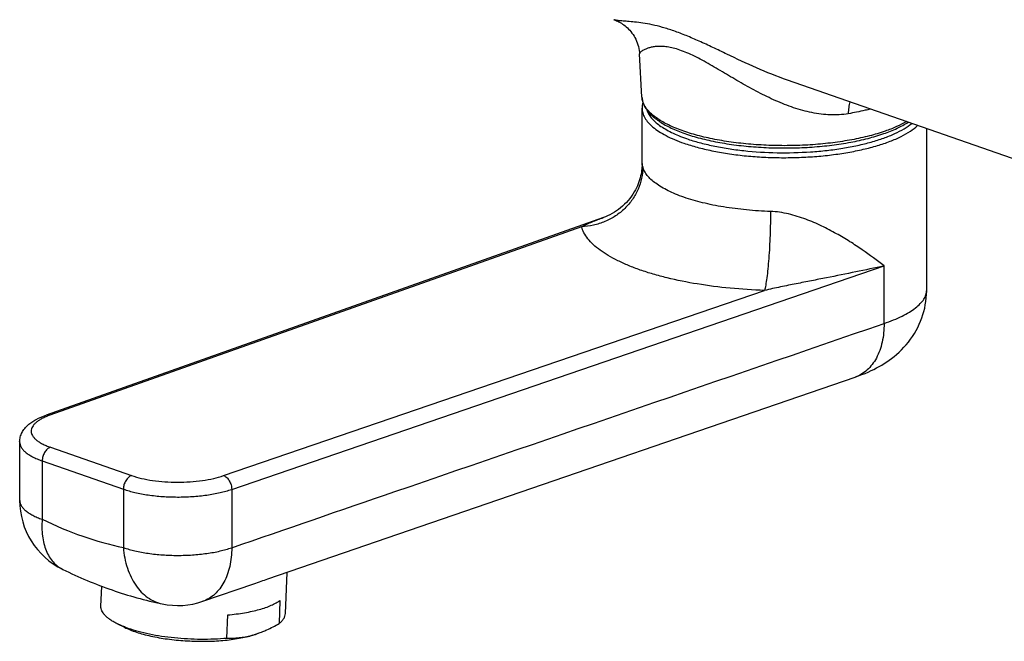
# Model space of a CAD drawing. Header units: millimetres. Extents: x 40 to 513, y 11 to 378.
# Tile 1 of 6: x 40 to 168, y 29 to 110. Entities that reach past the tile are written whole.
import ezdxf

# ---------------------------------------------------------------- set-up
doc = ezdxf.new("R2010")
doc.units = ezdxf.units.MM
doc.header["$LTSCALE"] = 32.67
doc.layers.get('0').update_dxf_attribs({"linetype": 'CONTINUOUS'})

msp = doc.modelspace()

# ---------------------------------------------------------------- linework, layer by layer
at = {"color": 7, "linetype": 'CONTINUOUS'}
for p, q in [((120.5, 99.68), (120.18, 105.31)), ((191.77, 83.63), (139.41, 101.88)), ((120.52, 91.03), (120.52, 98.24)), ((157.52, 74.58), (157.52, 95.57)), ((115.49, 84.01), (43.03, 58.31)), ((91.68, 43.81), (148.23, 63.26)), ((39.59, 54.82), (39.59, 47.22)), ((71.85, 36.99), (91.68, 43.81)), ((74.14, 32.49), (74.35, 37.85)), ((50.16, 33.43), (50.26, 36.05)), ((63.4, 34.09), (70.05, 36.37)), ((73.43, 34.21), (73.31, 31.2)), ((66.54, 29.3), (66.66, 32.32)), ((52.22, 31.2), (53.23, 30.7))]:
    msp.add_line(p, q, dxfattribs=at)
at = {"color": 9, "linetype": 'CONTINUOUS'}
for p, q in [((112.64, 82.81), (43.53, 58.3)), ((67.16, 48.65), (151.98, 77.71)), ((151.98, 70.23), (151.98, 77.71)), ((66.11, 50.43), (136.43, 74.52)), ((43.58, 54.13), (54.14, 50.45)), ((42.52, 52.35), (42.52, 44.76)), ((42.52, 52.35), (53.08, 48.67)), ((53.08, 48.67), (53.08, 41.08)), ((67.16, 48.65), (67.16, 41.06))]:
    msp.add_line(p, q, dxfattribs=at)
at = {"color": 7, "linetype": 'CONTINUOUS'}
for points in [[(116.85, 109.74), (116.89, 109.73), (117.04, 109.67), (117.2, 109.61), (117.35, 109.54), (117.51, 109.46), (117.67, 109.37), (117.83, 109.28), (117.99, 109.17), (118.15, 109.06), (118.3, 108.94), (118.46, 108.81), (118.62, 108.67), (118.77, 108.52), (118.92, 108.36), (119.06, 108.19), (119.2, 108.01), (119.34, 107.82), (119.47, 107.62), (119.59, 107.41), (119.7, 107.19), (119.8, 106.96), (119.89, 106.72), (119.97, 106.48), (120.04, 106.24), (120.1, 105.99), (120.14, 105.75), (120.17, 105.5), (120.18, 105.31)], [(120.52, 91.03), (120.52, 90.94), (120.51, 90.75), (120.5, 90.54), (120.48, 90.33), (120.46, 90.11), (120.42, 89.88), (120.38, 89.65), (120.33, 89.41), (120.27, 89.16), (120.19, 88.91), (120.11, 88.66), (120.02, 88.4), (119.91, 88.14), (119.79, 87.87), (119.65, 87.6), (119.5, 87.33), (119.33, 87.05), (119.14, 86.78), (118.94, 86.5), (118.72, 86.23), (118.49, 85.98), (118.24, 85.73), (117.99, 85.49), (117.73, 85.27), (117.46, 85.06), (117.19, 84.87), (116.91, 84.69), (116.62, 84.52), (116.33, 84.37), (116.04, 84.23), (115.74, 84.1), (115.49, 84.01)], [(148.23, 63.26), (148.65, 63.41), (149.09, 63.57), (149.51, 63.74), (149.9, 63.91), (150.29, 64.09), (150.65, 64.26), (151, 64.45), (151.35, 64.63), (151.68, 64.82), (152, 65.02), (152.32, 65.23), (152.64, 65.45), (152.96, 65.69), (153.28, 65.94), (153.6, 66.21), (153.92, 66.5), (154.24, 66.8), (154.55, 67.13), (154.85, 67.46), (155.14, 67.81), (155.41, 68.18), (155.67, 68.55), (155.92, 68.93), (156.15, 69.32), (156.36, 69.72), (156.55, 70.13), (156.73, 70.54), (156.89, 70.95), (157.03, 71.38), (157.15, 71.8), (157.26, 72.23), (157.34, 72.67), (157.41, 73.1), (157.47, 73.54), (157.5, 73.98), (157.52, 74.43), (157.52, 74.58)]]:
    msp.add_lwpolyline(points, dxfattribs=at)
at = {"color": 9, "linetype": 'CONTINUOUS'}
for centre, radius, start, end in [((155.6, 74.58), 1.92, 359.1786, 0.0003), ((40.81, 47.22), 1.22, 180.0002, 180.9268)]:
    msp.add_arc(centre, radius, start, end, dxfattribs=at)
at = {"color": 7, "linetype": 'CONTINUOUS'}
for centre, radius, start, end in [((49.59, 47.22), 10, 180, 243.8638), ((60.15, 43.54), 10, 258.3343, 288.9715), ((58.69, 45), 15.26, 249.1044, 250.7916), ((66.88, 40.52), 11.23, 284.5979, 285.5957), ((66.72, 41.08), 11.82, 285.6164, 290.4791), ((66.33, 42.18), 12.98, 290.4111, 291.9985)]:
    msp.add_arc(centre, radius, start, end, dxfattribs=at)
at = {"color": 9, "linetype": 'CONTINUOUS'}
for points, knots in [([(139.41, 101.88), (138.05, 102.35), (135.4, 103.43), (132.21, 104.94), (129.74, 106.12), (127.98, 106.94), (126.3, 107.66), (124.94, 108.18), (123.91, 108.53), (122.96, 108.81), (121.87, 109.08), (120.66, 109.31), (119.59, 109.44), (118.68, 109.52), (118.02, 109.57), (117.56, 109.61), (117.29, 109.65), (117.05, 109.68), (116.91, 109.72), (116.85, 109.74)], [0, 0, 0, 0, 0.180357, 0.35583, 0.440209, 0.521254, 0.597775, 0.668869, 0.702147, 0.73371, 0.791641, 0.842829, 0.887331, 0.925364, 0.956926, 0.970236, 0.981863, 0.991782, 1, 1, 1, 1]), ([(147.32, 97.51), (146.55, 97.38), (144.96, 97.29), (142.57, 97.6), (140.19, 98.25), (137.87, 99.18), (135.98, 100.1), (134.49, 100.9), (133.02, 101.73), (131.59, 102.59), (130.16, 103.43), (129.12, 104.04), (128.1, 104.6), (127.1, 105.11), (126.14, 105.53), (125.24, 105.87), (124.4, 106.1), (123.64, 106.23), (122.95, 106.28), (122.36, 106.26), (121.84, 106.19), (121.39, 106.08), (121.02, 105.94), (120.72, 105.8), (120.49, 105.66), (120.34, 105.55), (120.25, 105.46), (120.21, 105.41), (120.19, 105.36), (120.18, 105.33), (120.18, 105.31)], [0, 0, 0, 0, 0.079485, 0.161234, 0.244999, 0.33025, 0.416378, 0.459564, 0.502697, 0.588266, 0.630321, 0.671521, 0.71146, 0.749608, 0.785377, 0.818261, 0.847865, 0.874113, 0.897217, 0.917472, 0.935191, 0.950624, 0.963934, 0.975205, 0.984455, 0.991658, 0.994486, 0.996798, 0.998614, 1, 1, 1, 1]), ([(152.12, 95.24), (151.44, 95.01), (150.01, 94.58), (147.74, 94.09), (145.29, 93.71), (142.7, 93.46), (140.03, 93.34), (137.35, 93.36), (134.69, 93.51), (132.13, 93.79), (129.72, 94.2), (127.5, 94.72), (125.81, 95.26), (124.59, 95.75), (123.78, 96.13), (123.05, 96.52), (122.41, 96.94), (121.85, 97.36), (121.39, 97.81), (121.01, 98.26), (120.74, 98.73), (120.56, 99.2), (120.5, 99.52), (120.5, 99.68)], [0, 0, 0, 0, 0.062944, 0.13178, 0.205365, 0.282395, 0.36146, 0.441088, 0.51979, 0.596106, 0.668646, 0.73614, 0.797494, 0.8256, 0.851879, 0.876281, 0.89879, 0.919429, 0.938276, 0.955475, 0.971257, 0.985954, 1, 1, 1, 1]), ([(147.51, 99.06), (147.45, 98.82), (147.36, 98.3), (147.32, 97.78), (147.32, 97.51)], [0, 0, 0, 0, 0.474262, 1, 1, 1, 1]), ([(120.52, 98.24), (120.52, 98.03), (120.58, 97.59), (120.86, 96.95), (121.32, 96.33), (121.94, 95.73), (122.72, 95.16), (123.66, 94.63), (124.74, 94.12), (125.52, 93.82), (125.94, 93.68)], [0, 0, 0, 0, 0.085409, 0.176436, 0.277582, 0.391834, 0.520855, 0.665324, 0.825215, 1, 1, 1, 1]), ([(121.13, 98.01), (121.19, 97.83), (121.35, 97.46), (121.72, 96.95), (122.21, 96.44), (122.81, 95.96), (123.53, 95.5), (124.36, 95.06), (125.28, 94.64), (125.94, 94.39), (126.29, 94.27)], [0, 0, 0, 0, 0.087032, 0.182314, 0.288008, 0.405455, 0.535345, 0.677886, 0.832915, 1, 1, 1, 1]), ([(150.19, 98.12), (149.96, 98.06), (149.01, 97.83), (148.05, 97.64), (147.32, 97.51)], [0, 0, 0, 0, 0.241141, 1, 1, 1, 1]), ([(126.29, 94.27), (126.83, 94.08), (127.97, 93.74), (129.78, 93.31), (131.72, 92.96), (134.49, 92.6), (138.08, 92.38), (141.69, 92.47), (144.54, 92.72), (146.57, 93), (148.5, 93.36), (150.28, 93.8), (151.9, 94.31), (153.33, 94.88), (154.55, 95.51), (155.26, 95.99), (155.57, 96.25)], [0, 0, 0, 0, 0.057068, 0.118769, 0.184403, 0.253175, 0.396584, 0.541643, 0.612444, 0.680858, 0.746028, 0.807168, 0.863593, 0.91475, 0.960262, 1, 1, 1, 1]), ([(154.89, 96.48), (154.48, 96.24), (153.57, 95.79), (152.62, 95.42), (152.12, 95.24)], [0, 0, 0, 0, 0.471429, 1, 1, 1, 1]), ([(125.94, 93.68), (126.51, 93.48), (127.71, 93.12), (129.61, 92.67), (131.66, 92.31), (133.82, 92.03), (136.06, 91.86), (138.35, 91.78), (140.65, 91.8), (142.92, 91.92), (145.13, 92.14), (147.25, 92.45), (149.24, 92.85), (151.07, 93.33), (152.72, 93.88), (154.15, 94.5), (155.36, 95.18), (156.05, 95.71), (156.34, 95.98)], [0, 0, 0, 0, 0.057673, 0.120115, 0.186584, 0.256233, 0.328143, 0.401343, 0.474836, 0.547616, 0.618696, 0.687121, 0.752002, 0.812531, 0.868017, 0.917924, 0.961927, 1, 1, 1, 1]), ([(120.61, 90.58), (120.58, 90.67), (120.55, 90.79), (120.52, 90.94), (120.52, 91), (120.52, 91.03)], [0, 0, 0, 0, 0.603463, 0.825702, 1, 1, 1, 1]), ([(120.61, 90.58), (120.61, 90.09), (120.5, 89.1), (120.04, 87.67), (119.3, 86.34), (118.3, 85.16), (117.09, 84.18), (115.71, 83.44), (114.21, 82.96), (113.16, 82.83), (112.64, 82.81)], [0, 0, 0, 0, 0.120384, 0.242114, 0.365473, 0.490489, 0.616941, 0.744401, 0.872298, 1, 1, 1, 1]), ([(125.94, 86.65), (125.57, 86.78), (124.88, 87.04), (123.91, 87.47), (123.05, 87.94), (122.31, 88.43), (121.68, 88.94), (121.19, 89.46), (120.82, 90.01), (120.66, 90.39), (120.61, 90.58)], [0, 0, 0, 0, 0.168106, 0.323809, 0.466662, 0.596516, 0.713618, 0.818752, 0.913412, 1, 1, 1, 1]), ([(137.21, 84.79), (136.17, 84.83), (134.13, 84.96), (131.17, 85.34), (128.44, 85.88), (126.73, 86.37), (125.94, 86.65)], [0, 0, 0, 0, 0.272947, 0.53482, 0.779083, 1, 1, 1, 1]), ([(137.21, 84.79), (137.21, 83.77), (137.18, 82.22), (137.09, 80.18), (136.99, 78.72), (136.88, 77.38), (136.75, 76.23), (136.62, 75.39), (136.52, 74.85), (136.46, 74.62), (136.43, 74.52)], [0, 0, 0, 0, 0.298576, 0.449205, 0.59306, 0.724671, 0.839056, 0.93194, 0.969236, 1, 1, 1, 1]), ([(151.98, 77.71), (151.06, 78.43), (149.6, 79.52), (147.51, 80.9), (145.76, 81.94), (143.86, 82.94), (141.79, 83.83), (139.57, 84.53), (138.01, 84.77), (137.21, 84.79)], [0, 0, 0, 0, 0.21218, 0.328511, 0.451368, 0.580627, 0.716037, 0.856729, 1, 1, 1, 1]), ([(112.64, 82.81), (113.09, 83.05), (114.03, 83.47), (115, 83.83), (115.49, 84.01)], [0, 0, 0, 0, 0.495085, 1, 1, 1, 1]), ([(136.43, 74.52), (134.94, 74.57), (132.01, 74.76), (127.78, 75.3), (124.45, 75.96), (121.99, 76.62), (120.31, 77.15), (118.77, 77.74), (117.38, 78.36), (116.15, 79.02), (115.08, 79.72), (114.19, 80.45), (113.47, 81.21), (112.95, 81.99), (112.72, 82.54), (112.64, 82.81)], [0, 0, 0, 0, 0.170962, 0.334988, 0.487983, 0.559213, 0.626394, 0.689199, 0.747371, 0.800742, 0.849256, 0.893006, 0.932285, 0.96765, 1, 1, 1, 1]), ([(151.98, 77.71), (150.76, 77.44), (148.26, 76.92), (145.11, 76.29), (142.53, 75.78), (140.54, 75.39), (138.5, 74.98), (137.13, 74.68), (136.43, 74.52)], [0, 0, 0, 0, 0.237447, 0.481715, 0.606858, 0.734463, 0.865144, 1, 1, 1, 1]), ([(151.98, 70.23), (152.4, 70.37), (153.19, 70.66), (154.29, 71.15), (155.24, 71.67), (156.04, 72.21), (156.68, 72.77), (157.15, 73.35), (157.4, 73.85), (157.5, 74.26), (157.52, 74.46), (157.52, 74.55)], [0, 0, 0, 0, 0.178915, 0.342102, 0.488817, 0.618825, 0.732606, 0.831695, 0.919114, 0.96002, 1, 1, 1, 1]), ([(67.16, 41.06), (74.23, 43.49), (102.5, 53.21), (130.78, 62.93), (151.98, 70.23)], [0, 0, 0, 0, 0.249995, 1, 1, 1, 1]), ([(151.98, 70.23), (151.98, 69.41), (151.87, 68.21), (151.44, 66.72), (151.01, 65.74), (150.46, 64.88), (149.81, 64.17), (149.06, 63.61), (148.51, 63.35), (148.23, 63.26)], [0, 0, 0, 0, 0.289809, 0.424393, 0.551449, 0.671279, 0.784818, 0.893668, 1, 1, 1, 1]), ([(43.53, 58.3), (43.35, 58.23), (42.99, 58.09), (42.5, 57.86), (42.08, 57.62), (41.73, 57.36), (41.45, 57.08), (41.24, 56.8), (41.12, 56.51), (41.08, 56.21), (41.13, 55.91), (41.26, 55.62), (41.47, 55.33), (41.76, 55.06), (42.12, 54.8), (42.54, 54.56), (43.04, 54.33), (43.4, 54.19), (43.58, 54.13)], [0, 0, 0, 0, 0.086985, 0.166516, 0.238348, 0.302491, 0.35931, 0.409666, 0.455083, 0.497829, 0.540705, 0.586481, 0.637364, 0.694811, 0.759633, 0.832158, 0.912368, 1, 1, 1, 1]), ([(43.53, 58.3), (43.45, 58.33), (43.28, 58.36), (43.11, 58.33), (43.03, 58.31)], [0, 0, 0, 0, 0.516107, 1, 1, 1, 1]), ([(39.59, 54.82), (39.59, 54.7), (39.63, 54.46), (39.78, 54.12), (40.03, 53.78), (40.36, 53.46), (40.79, 53.15), (41.29, 52.86), (41.88, 52.59), (42.3, 52.43), (42.52, 52.35)], [0, 0, 0, 0, 0.085409, 0.176436, 0.277582, 0.391834, 0.520855, 0.665324, 0.825215, 1, 1, 1, 1]), ([(43.58, 54.13), (43.43, 54.07), (43.22, 53.93), (42.99, 53.68), (42.77, 53.37), (42.58, 52.93), (42.52, 52.54), (42.52, 52.35)], [0, 0, 0, 0, 0.218372, 0.340804, 0.469879, 0.737595, 1, 1, 1, 1]), ([(54.14, 50.45), (53.99, 50.4), (53.77, 50.26), (53.54, 50.01), (53.32, 49.69), (53.13, 49.25), (53.08, 48.86), (53.08, 48.67)], [0, 0, 0, 0, 0.218372, 0.340804, 0.469879, 0.737595, 1, 1, 1, 1]), ([(54.14, 50.45), (54.56, 50.3), (55.46, 50.05), (56.91, 49.78), (58.48, 49.62), (60.11, 49.56), (61.74, 49.61), (63.32, 49.77), (64.77, 50.03), (65.68, 50.28), (66.11, 50.43)], [0, 0, 0, 0, 0.109716, 0.232088, 0.363353, 0.49924, 0.635228, 0.766794, 0.889649, 1, 1, 1, 1]), ([(66.11, 50.43), (66.25, 50.38), (66.47, 50.24), (66.7, 49.99), (66.91, 49.67), (67.1, 49.23), (67.16, 48.84), (67.16, 48.65)], [0, 0, 0, 0, 0.217627, 0.339936, 0.469032, 0.737109, 1, 1, 1, 1]), ([(53.08, 48.67), (53.57, 48.5), (54.64, 48.2), (56.34, 47.89), (58.19, 47.7), (60.1, 47.63), (62.03, 47.69), (63.88, 47.88), (65.59, 48.19), (66.66, 48.48), (67.16, 48.65)], [0, 0, 0, 0, 0.109716, 0.232088, 0.363353, 0.49924, 0.635228, 0.766794, 0.889648, 1, 1, 1, 1]), ([(39.6, 47.2), (39.6, 47.09), (39.64, 46.85), (39.79, 46.51), (40.04, 46.18), (40.38, 45.86), (40.8, 45.55), (41.3, 45.26), (41.88, 44.99), (42.3, 44.83), (42.52, 44.76)], [0, 0, 0, 0, 0.085373, 0.176569, 0.277947, 0.392387, 0.521487, 0.665895, 0.825574, 1, 1, 1, 1]), ([(42.52, 44.76), (42.46, 44.03), (42.47, 42.96), (42.72, 41.6), (43.01, 40.7), (43.41, 39.89), (43.91, 39.2), (44.5, 38.64), (44.95, 38.36), (45.19, 38.24)], [0, 0, 0, 0, 0.292644, 0.427559, 0.554458, 0.673786, 0.786598, 0.894587, 1, 1, 1, 1]), ([(42.52, 44.76), (44.24, 43.92), (47.68, 42.46), (51.29, 41.45), (53.08, 41.08)], [0, 0, 0, 0, 0.510967, 1, 1, 1, 1]), ([(53.08, 41.08), (53.57, 40.91), (54.64, 40.61), (56.34, 40.3), (58.19, 40.1), (60.1, 40.04), (62.03, 40.1), (63.88, 40.29), (65.59, 40.59), (66.66, 40.89), (67.16, 41.06)], [0, 0, 0, 0, 0.109716, 0.232088, 0.363353, 0.49924, 0.635228, 0.766794, 0.889648, 1, 1, 1, 1]), ([(53.08, 41.08), (53.15, 40.17), (53.39, 38.85), (54.04, 37.23), (54.64, 36.18), (55.37, 35.28), (56.2, 34.56), (57.13, 34.03), (57.79, 33.82), (58.13, 33.75)], [0, 0, 0, 0, 0.285935, 0.419953, 0.547123, 0.66759, 0.782151, 0.892271, 1, 1, 1, 1]), ([(67.16, 41.06), (67.16, 40.24), (67.04, 39.04), (66.61, 37.55), (66.18, 36.57), (65.63, 35.71), (64.98, 35), (64.23, 34.44), (63.68, 34.18), (63.4, 34.09)], [0, 0, 0, 0, 0.289805, 0.424388, 0.551445, 0.671275, 0.784816, 0.893666, 1, 1, 1, 1])]:
    msp.add_open_spline(points, degree=3, knots=knots, dxfattribs=at)
at = {"color": 7, "linetype": 'CONTINUOUS'}
for points, knots in [([(120.5, 99.68), (120.51, 99.5), (120.57, 99.12), (120.77, 98.58), (121.07, 98.07), (121.47, 97.57), (121.96, 97.1), (122.53, 96.66), (123.18, 96.23), (124.19, 95.68), (125.64, 95.05), (127.6, 94.42), (129.8, 93.9), (132.18, 93.49), (134.71, 93.21), (137.32, 93.06), (139.97, 93.04), (142.6, 93.15), (145.16, 93.4), (147.59, 93.77), (149.84, 94.26), (151.26, 94.69), (151.93, 94.92)], [0, 0, 0, 0, 0.016405, 0.033201, 0.0507, 0.069215, 0.089008, 0.11028, 0.133165, 0.157738, 0.211985, 0.272803, 0.339496, 0.411074, 0.486338, 0.563948, 0.642486, 0.720501, 0.796558, 0.869292, 0.937459, 1, 1, 1, 1]), ([(120.62, 99), (120.59, 98.87), (120.54, 98.62), (120.52, 98.37), (120.52, 98.24)], [0, 0, 0, 0, 0.50194, 1, 1, 1, 1]), ([(151.93, 94.92), (152.52, 95.12), (153.61, 95.56), (154.65, 96.11), (155.11, 96.41)], [0, 0, 0, 0, 0.531575, 1, 1, 1, 1]), ([(39.59, 54.82), (39.59, 55.03), (39.65, 55.46), (39.88, 56.05), (40.23, 56.57), (40.66, 57.02), (41.17, 57.41), (41.94, 57.88), (42.58, 58.15), (43.03, 58.31)], [0, 0, 0, 0, 0.122909, 0.243929, 0.362787, 0.481186, 0.601866, 0.727457, 1, 1, 1, 1]), ([(45.19, 38.24), (47.27, 37.22), (51.5, 35.44), (55.91, 34.21), (58.13, 33.75)], [0, 0, 0, 0, 0.506497, 1, 1, 1, 1]), ([(70.05, 36.37), (70.36, 36.48), (70.97, 36.69), (71.57, 36.9), (71.85, 36.99)], [0, 0, 0, 0, 0.525446, 1, 1, 1, 1]), ([(52.22, 31.2), (52.06, 31.28), (51.75, 31.44), (51.33, 31.71), (50.97, 31.98), (50.67, 32.27), (50.43, 32.55), (50.27, 32.84), (50.17, 33.13), (50.15, 33.33), (50.16, 33.43)], [0, 0, 0, 0, 0.171574, 0.328266, 0.470161, 0.59777, 0.712189, 0.815293, 0.909937, 1, 1, 1, 1]), ([(66.66, 32.32), (67.39, 32.39), (68.45, 32.52), (69.81, 32.78), (70.73, 33), (71.55, 33.26), (72.28, 33.54), (72.9, 33.85), (73.27, 34.09), (73.43, 34.21)], [0, 0, 0, 0, 0.310032, 0.452566, 0.585138, 0.706754, 0.81666, 0.914411, 1, 1, 1, 1]), ([(73.31, 31.2), (73.44, 31.29), (73.66, 31.48), (73.92, 31.81), (74.09, 32.14), (74.13, 32.38), (74.14, 32.49)], [0, 0, 0, 0, 0.294062, 0.552707, 0.783975, 1, 1, 1, 1]), ([(53.25, 30.75), (53.16, 30.79), (52.81, 30.92), (52.47, 31.07), (52.22, 31.2)], [0, 0, 0, 0, 0.262622, 1, 1, 1, 1]), ([(71.19, 30.14), (71.37, 30.22), (72.1, 30.53), (72.8, 30.9), (73.31, 31.2)], [0, 0, 0, 0, 0.244706, 1, 1, 1, 1]), ([(53.23, 30.7), (53.47, 30.58), (53.97, 30.36), (54.78, 30.06), (55.69, 29.79), (57.03, 29.47), (58.84, 29.15), (61.12, 28.93), (63.45, 28.86), (65.71, 28.94), (67.5, 29.15), (68.82, 29.4), (69.43, 29.55), (69.72, 29.63)], [0, 0, 0, 0, 0.046737, 0.098421, 0.154641, 0.214884, 0.344969, 0.483297, 0.623905, 0.760684, 0.887772, 0.946033, 1, 1, 1, 1]), ([(53.67, 30.6), (54.11, 30.45), (55.03, 30.17), (56.48, 29.83), (58.06, 29.55), (59.72, 29.35), (61.43, 29.22), (63.16, 29.16), (64.86, 29.19), (65.99, 29.26), (66.54, 29.3)], [0, 0, 0, 0, 0.105655, 0.221291, 0.344913, 0.474276, 0.606972, 0.7405, 0.872335, 1, 1, 1, 1]), ([(66.54, 29.3), (67.06, 29.29), (68.13, 29.32), (69.19, 29.51), (69.71, 29.65)], [0, 0, 0, 0, 0.49127, 1, 1, 1, 1]), ([(69.72, 29.63), (69.82, 29.66), (70.21, 29.77), (70.59, 29.9), (70.86, 30.01)], [0, 0, 0, 0, 0.264571, 1, 1, 1, 1])]:
    msp.add_open_spline(points, degree=3, knots=knots, dxfattribs=at)

doc.saveas('drawing.dxf')
